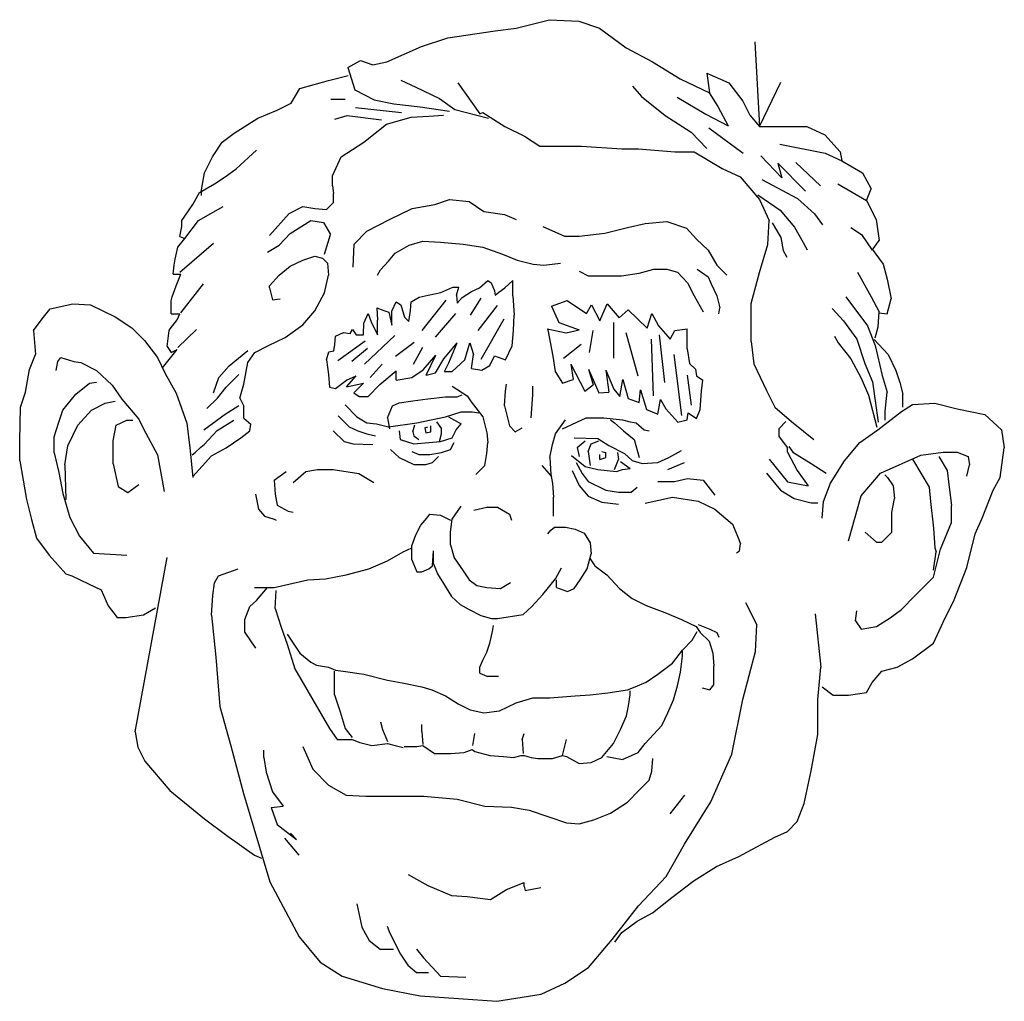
# Model space of a CAD drawing. Extents: x -1.34 to 1.21, y -0.84 to 1.7.
import ezdxf

# ---------------------------------------------------------------- set-up
doc = ezdxf.new("R2010")
doc.units = 0
doc.header["$MEASUREMENT"] = 0
doc.layers.add('DEFAULT', color=7, linetype='CONTINUOUS')

msp = doc.modelspace()

# ---------------------------------------------------------------- linework, layer by layer
at = {"layer": 'DEFAULT', "color": 1}
for p, q in [((-0.0537, 1.6829), (0.0327, 1.7048)), ((0.0327, 1.7048), (0.1084, 1.7011)), ((0.1084, 1.7011), (0.1625, 1.6829)), ((-0.2303, 1.6575), (-0.1078, 1.6757)), ((-0.1078, 1.6757), (-0.0537, 1.6829)), ((0.1625, 1.6829), (0.2309, 1.632)), ((-0.3888, 1.5957), (-0.2988, 1.6357)), ((-0.2988, 1.6357), (-0.2303, 1.6575)), ((0.5642, 1.6478), (0.5768, 1.4285)), ((0.2309, 1.632), (0.2994, 1.5957)), ((-0.4895, 1.5812), (-0.4572, 1.5993)), ((-0.4572, 1.5993), (-0.4249, 1.5884)), ((-0.4249, 1.5884), (-0.3888, 1.5957)), ((0.2994, 1.5957), (0.3714, 1.5521)), ((-0.5398, 1.5475), (-0.489, 1.5605)), ((-0.4895, 1.5812), (-0.4717, 1.523)), ((0.4399, 1.5666), (0.447, 1.5156)), ((0.4399, 1.5666), (0.4974, 1.5412)), ((-0.6137, 1.527), (-0.5398, 1.5475)), ((-0.3528, 1.5484), (-0.3132, 1.5302)), ((-0.2051, 1.5412), (-0.1474, 1.4613)), ((0.2477, 1.5327), (0.2711, 1.5058)), ((0.3714, 1.5521), (0.447, 1.5156)), ((0.4974, 1.5412), (0.5335, 1.4939)), ((0.5768, 1.4285), (0.6317, 1.5431)), ((-0.6367, 1.4884), (-0.6137, 1.527)), ((-0.4717, 1.523), (-0.4212, 1.4976)), ((-0.3132, 1.5302), (-0.2519, 1.5012)), ((0.2711, 1.5058), (0.3323, 1.4568)), ((0.4466, 1.5152), (0.4687, 1.4805)), ((-0.6724, 1.4705), (-0.6367, 1.4884)), ((-0.534, 1.4994), (-0.4965, 1.4994)), ((-0.4212, 1.4976), (-0.3707, 1.4867)), ((-0.3707, 1.4867), (-0.3024, 1.4793)), ((-0.3024, 1.4793), (-0.2266, 1.4684)), ((-0.2519, 1.5012), (-0.2122, 1.4722)), ((0.3636, 1.5042), (0.4373, 1.4601)), ((0.4687, 1.4805), (0.4953, 1.4299)), ((0.5335, 1.4939), (0.5515, 1.4575)), ((-0.7232, 1.4498), (-0.6724, 1.4705)), ((-0.5231, 1.4473), (-0.4917, 1.4568)), ((-0.4917, 1.4568), (-0.4024, 1.4458)), ((-0.4699, 1.4773), (-0.3507, 1.4647)), ((-0.3259, 1.4524), (-0.28, 1.4551)), ((-0.28, 1.4551), (-0.2418, 1.4576)), ((-0.2122, 1.4722), (-0.1258, 1.4503)), ((-0.1474, 1.4613), (-0.1403, 1.4648)), ((-0.1403, 1.4648), (-0.0827, 1.4285)), ((0.3323, 1.4568), (0.3997, 1.4141)), ((0.4373, 1.4601), (0.4953, 1.4299)), ((0.5515, 1.4575), (0.5768, 1.4285)), ((-0.7845, 1.4112), (-0.7232, 1.4498)), ((-0.4481, 1.3882), (-0.3896, 1.4344)), ((-0.3896, 1.4344), (-0.3259, 1.4524)), ((-0.0827, 1.4285), (-0.0322, 1.4031)), ((0.5768, 1.4285), (0.6559, 1.4285)), ((0.6559, 1.4285), (0.6992, 1.4285)), ((0.6992, 1.4285), (0.7461, 1.4067)), ((-0.8149, 1.3882), (-0.7845, 1.4112)), ((-0.0322, 1.4031), (0.0076, 1.3777)), ((0.3997, 1.4141), (0.4403, 1.3715)), ((0.445, 1.4251), (0.5343, 1.3589)), ((0.7461, 1.4067), (0.7858, 1.363)), ((-0.8404, 1.3497), (-0.8149, 1.3882)), ((-0.5068, 1.3497), (-0.4481, 1.3882)), ((0.0076, 1.3777), (0.1156, 1.3777)), ((0.1156, 1.3777), (0.2201, 1.3703)), ((0.6293, 1.3829), (0.7465, 1.3597)), ((-0.7794, 1.3188), (-0.7259, 1.3675)), ((0.2201, 1.3703), (0.2633, 1.3703)), ((0.2633, 1.3703), (0.357, 1.363)), ((0.357, 1.363), (0.4075, 1.363)), ((0.4075, 1.363), (0.4796, 1.3195)), ((0.5799, 1.3525), (0.6346, 1.2956)), ((0.7465, 1.3597), (0.7899, 1.3393)), ((0.7858, 1.363), (0.7899, 1.3393)), ((-0.8608, 1.3086), (-0.8404, 1.3497)), ((-0.5298, 1.3008), (-0.5068, 1.3497)), ((0.6237, 1.3336), (0.6346, 1.2956)), ((0.6237, 1.3336), (0.6956, 1.2607)), ((0.6706, 1.3352), (0.735, 1.275)), ((0.7899, 1.3393), (0.8433, 1.3084)), ((-0.8684, 1.2648), (-0.8608, 1.3086)), ((-0.8073, 1.2982), (-0.7794, 1.3188)), ((-0.5298, 1.2751), (-0.5298, 1.3008)), ((0.4796, 1.3195), (0.5263, 1.2977)), ((0.8433, 1.3084), (0.8662, 1.2672)), ((-0.8737, 1.2571), (-0.8354, 1.2803)), ((-0.8354, 1.2803), (-0.8073, 1.2982)), ((0.5263, 1.2977), (0.5768, 1.2394)), ((0.5829, 1.2909), (0.6753, 1.2418)), ((0.7798, 1.2802), (0.8537, 1.2364)), ((0.7798, 1.2802), (0.8537, 1.2364)), ((-0.8914, 1.2263), (-0.8737, 1.2571)), ((-0.8684, 1.2494), (-0.8684, 1.2648)), ((-0.5298, 1.2751), (-0.5272, 1.2545)), ((-0.5272, 1.2315), (-0.5272, 1.2545)), ((0.572, 1.2513), (0.6299, 1.2118)), ((0.8537, 1.2364), (0.8662, 1.2672)), ((-0.9194, 1.1852), (-0.8914, 1.2263)), ((-0.545, 1.2134), (-0.5272, 1.2315)), ((-0.3234, 1.2161), (-0.2646, 1.2264)), ((-0.2646, 1.2264), (-0.2265, 1.2393)), ((-0.2265, 1.2393), (-0.1757, 1.2341)), ((-0.1757, 1.2341), (-0.1374, 1.2085)), ((0.5768, 1.2394), (0.602, 1.1848)), ((0.6753, 1.2418), (0.7193, 1.2023)), ((0.8537, 1.2364), (0.8791, 1.1876)), ((-0.8762, 1.1852), (-0.8124, 1.221)), ((-0.6927, 1.1466), (-0.6418, 1.2031)), ((-0.6418, 1.2031), (-0.6061, 1.221)), ((-0.6061, 1.221), (-0.5755, 1.216)), ((-0.5755, 1.216), (-0.545, 1.2134)), ((-0.382, 1.1878), (-0.3234, 1.2161)), ((-0.1374, 1.2085), (-0.084, 1.2007)), ((-0.084, 1.2007), (-0.0534, 1.1878)), ((0.6299, 1.2118), (0.6676, 1.1676)), ((0.7193, 1.2023), (0.7396, 1.1738)), ((-0.9194, 1.1698), (-0.9194, 1.1852)), ((-0.9118, 1.1387), (-0.8762, 1.1852)), ((-0.6393, 1.1517), (-0.5858, 1.1852)), ((-0.5858, 1.1852), (-0.5526, 1.1799)), ((-0.5526, 1.1799), (-0.5348, 1.1492)), ((-0.4406, 1.157), (-0.382, 1.1878)), ((0.2346, 1.1673), (0.2804, 1.1775)), ((0.2804, 1.1775), (0.3363, 1.1827)), ((0.3363, 1.1827), (0.3875, 1.1648)), ((0.5984, 1.1231), (0.602, 1.1848)), ((0.6095, 1.1786), (0.6315, 1.1407)), ((0.8791, 1.1876), (0.8867, 1.1336)), ((-0.9245, 1.144), (-0.9194, 1.1698)), ((-0.6672, 1.1208), (-0.6393, 1.1517)), ((-0.55, 1.0978), (-0.5348, 1.1492)), ((-0.4736, 1.1237), (-0.4406, 1.157)), ((0.0155, 1.1699), (0.0715, 1.1441)), ((0.1097, 1.1441), (0.1761, 1.1518)), ((0.1761, 1.1518), (0.2346, 1.1673)), ((0.3875, 1.1648), (0.413, 1.1364)), ((0.6676, 1.1676), (0.6893, 1.128)), ((0.8128, 1.1671), (0.8408, 1.1491)), ((0.8408, 1.1491), (0.8687, 1.1079)), ((-0.9297, 1.1158), (-0.9118, 1.1387)), ((-0.9245, 1.144), (-0.9118, 1.1387)), ((-0.9245, 1.0515), (-0.8379, 1.1261)), ((-0.4761, 1.0646), (-0.4736, 1.1237)), ((-0.3309, 1.121), (-0.2953, 1.1314)), ((-0.2953, 1.1314), (-0.2495, 1.1287)), ((-0.2495, 1.1287), (-0.1908, 1.1237)), ((-0.1908, 1.1237), (-0.14, 1.1159)), ((0.0715, 1.1441), (0.1097, 1.1441)), ((0.413, 1.1364), (0.4435, 1.1082)), ((0.5768, 1.0504), (0.5984, 1.1231)), ((0.6315, 1.1407), (0.6377, 1.1075)), ((0.6893, 1.128), (0.7004, 1.109)), ((0.8687, 1.1079), (0.8867, 1.1336)), ((-0.9372, 1.085), (-0.9297, 1.1158)), ((-0.6978, 1.1029), (-0.6672, 1.1208)), ((-0.3844, 1.0799), (-0.3667, 1.1006)), ((-0.3667, 1.1006), (-0.3309, 1.121)), ((-0.14, 1.1159), (-0.0889, 1.098)), ((-0.0889, 1.098), (-0.0509, 1.0825)), ((0.4435, 1.1082), (0.4664, 1.0696)), ((0.6377, 1.1075), (0.6472, 1.0901)), ((0.8687, 1.1105), (0.8969, 1.0719)), ((-0.9398, 1.0694), (-0.9372, 1.085)), ((-0.6393, 1.0669), (-0.6061, 1.0824)), ((-0.6061, 1.0824), (-0.5755, 1.0927)), ((-0.5755, 1.0927), (-0.5552, 1.0875)), ((-0.5552, 1.0875), (-0.5425, 1.0746)), ((-0.5425, 1.0746), (-0.5398, 1.0438)), ((-0.4048, 1.0569), (-0.3844, 1.0799)), ((-0.0509, 1.0825), (-0.01, 1.0721)), ((-0.01, 1.0721), (0.018, 1.0696)), ((0.018, 1.0696), (0.0613, 1.0747)), ((0.8969, 1.0719), (0.907, 1.0334)), ((-0.9424, 1.0463), (-0.9398, 1.0694)), ((-0.9424, 1.0463), (-0.922, 1.0463)), ((-0.9271, 1.0335), (-0.922, 1.0463)), ((-0.6672, 1.0438), (-0.6393, 1.0669)), ((-0.4127, 1.0439), (-0.4048, 1.0569)), ((0.1097, 1.0542), (0.1326, 1.0414)), ((0.2193, 1.0414), (0.2651, 1.0491)), ((0.2651, 1.0491), (0.3033, 1.0594)), ((0.3033, 1.0594), (0.3363, 1.0594)), ((0.3363, 1.0594), (0.3645, 1.0516)), ((0.3645, 1.0516), (0.3899, 1.0235)), ((0.4155, 1.0594), (0.4435, 1.0388)), ((0.4664, 1.0696), (0.4919, 1.0439)), ((0.5551, 0.9704), (0.5768, 1.0504)), ((0.8307, 1.0514), (0.8662, 0.9871)), ((-0.9347, 1.0155), (-0.9271, 1.0335)), ((-0.922, 0.9461), (-0.8633, 1.0207)), ((-0.6927, 1.0155), (-0.6672, 1.0438)), ((-0.55, 0.9974), (-0.5398, 1.0438)), ((-0.1487, 1.0107), (-0.1267, 1.0296)), ((-0.1267, 1.0296), (-0.1188, 1.0235)), ((-0.1188, 1.0235), (-0.1095, 1.0028)), ((-0.0829, 1.0107), (-0.0624, 1.0296)), ((-0.0624, 1.0138), (-0.0624, 1.0296)), ((0.1326, 1.0414), (0.1811, 1.0414)), ((0.1811, 1.0414), (0.2193, 1.0414)), ((0.3899, 1.0235), (0.4077, 0.99)), ((0.4435, 1.0388), (0.4511, 1.0208)), ((0.4511, 1.0208), (0.4664, 0.99)), ((0.907, 1.0334), (0.9173, 0.9821)), ((-0.9451, 0.9872), (-0.9347, 1.0155)), ((-0.6927, 1.0104), (-0.6927, 1.0155)), ((-0.6927, 1.0104), (-0.685, 0.9796)), ((-0.5755, 0.9512), (-0.55, 0.9974)), ((-0.2818, 0.9918), (-0.2489, 0.9982)), ((-0.2489, 0.9982), (-0.2176, 1.0122)), ((-0.2176, 1.0122), (-0.2019, 1.0122)), ((-0.2082, 0.9918), (-0.2019, 1.0122)), ((-0.194, 0.9855), (-0.169, 1.0012)), ((-0.169, 1.0012), (-0.1487, 1.0107)), ((-0.1095, 1.0028), (-0.108, 0.9918)), ((-0.108, 0.9918), (-0.0985, 0.9996)), ((-0.0985, 0.9996), (-0.0829, 1.0107)), ((-0.0624, 0.9901), (-0.0624, 1.0138)), ((-1.2609, 0.9563), (-1.2022, 0.9692)), ((-1.2022, 0.9692), (-1.1563, 0.9667)), ((-0.9475, 0.977), (-0.9451, 0.9872)), ((-0.9475, 0.9563), (-0.9475, 0.977)), ((-0.685, 0.9796), (-0.6647, 0.9821)), ((-0.3758, 0.9506), (-0.3648, 0.9743)), ((-0.3648, 0.9743), (-0.3523, 0.9665)), ((-0.3272, 0.9522), (-0.3256, 0.9743)), ((-0.3256, 0.9743), (-0.3053, 0.9869)), ((-0.3053, 0.9869), (-0.2818, 0.9918)), ((-0.2975, 0.9), (-0.2348, 0.979)), ((-0.2082, 0.9918), (-0.2067, 0.9712)), ((-0.2067, 0.9712), (-0.194, 0.9855)), ((-0.1722, 0.9396), (-0.144, 0.9839)), ((-0.0624, 0.9901), (-0.0593, 0.9396)), ((0.0378, 0.9632), (0.0784, 0.9775)), ((0.0784, 0.9775), (0.1287, 0.9444)), ((0.1631, 0.9253), (0.1819, 0.9696)), ((0.1819, 0.9696), (0.2134, 0.9333)), ((0.4077, 0.99), (0.4306, 0.9489)), ((0.4664, 0.99), (0.4741, 0.9591)), ((0.5551, 0.8722), (0.5551, 0.9704)), ((0.8002, 0.9871), (0.8562, 0.9125)), ((0.8662, 0.9871), (0.8867, 0.9486)), ((0.907, 0.9435), (0.9173, 0.9821)), ((-1.2812, 0.9306), (-1.2609, 0.9563)), ((-1.1563, 0.9667), (-1.0928, 0.9359)), ((-0.9475, 0.9436), (-0.9475, 0.9563)), ((-0.6061, 0.9151), (-0.5755, 0.9512)), ((-0.4479, 0.9191), (-0.437, 0.9444)), ((-0.437, 0.9444), (-0.429, 0.9223)), ((-0.415, 0.9586), (-0.3962, 0.9522)), ((-0.415, 0.9586), (-0.4133, 0.9269)), ((-0.3962, 0.9522), (-0.3836, 0.9476)), ((-0.3836, 0.9476), (-0.3758, 0.9143)), ((-0.3758, 0.9269), (-0.3758, 0.9506)), ((-0.3523, 0.9665), (-0.3428, 0.9349)), ((-0.3319, 0.9238), (-0.3272, 0.9522)), ((-0.2629, 0.8828), (-0.2097, 0.9444)), ((-0.1518, 0.9), (-0.1017, 0.9649)), ((0.0378, 0.9632), (0.0566, 0.9206)), ((0.1287, 0.9444), (0.1412, 0.9665)), ((0.1412, 0.9665), (0.1631, 0.9253)), ((0.2134, 0.9333), (0.2367, 0.9537)), ((0.2367, 0.9537), (0.2853, 0.9064)), ((0.2853, 0.9064), (0.2977, 0.9444)), ((0.2977, 0.9444), (0.3151, 0.9126)), ((0.4715, 0.9437), (0.4741, 0.9591)), ((0.7646, 0.957), (0.7944, 0.9253)), ((0.8841, 0.9099), (0.8867, 0.9486)), ((0.8867, 0.9459), (0.907, 0.9435)), ((-1.304, 0.8999), (-1.2812, 0.9306)), ((-1.0928, 0.9359), (-1.0493, 0.9075)), ((-0.95, 0.905), (-0.9322, 0.9281)), ((-0.9475, 0.9436), (-0.9245, 0.9436)), ((-0.9322, 0.9281), (-0.9245, 0.9436)), ((-0.4494, 0.8906), (-0.4479, 0.9191)), ((-0.429, 0.9223), (-0.4133, 0.889)), ((-0.4133, 0.889), (-0.4133, 0.9269)), ((-0.3758, 0.9143), (-0.3758, 0.9269)), ((-0.3428, 0.9349), (-0.3319, 0.9238)), ((-0.144, 0.8258), (-0.0845, 0.9302)), ((-0.0609, 0.9), (-0.0593, 0.9396)), ((0.0566, 0.9206), (0.1099, 0.9016)), ((0.1992, 0.829), (0.1992, 0.9206)), ((0.7944, 0.9253), (0.8288, 0.8779)), ((-1.304, 0.8999), (-1.299, 0.8381)), ((-1.0493, 0.9075), (-1.0162, 0.874)), ((-0.9551, 0.8793), (-0.9525, 0.8999)), ((-0.9525, 0.8999), (-0.95, 0.905)), ((-0.9297, 0.8562), (-0.8813, 0.9025)), ((-0.652, 0.8818), (-0.6061, 0.9151)), ((-0.5214, 0.8857), (-0.5011, 0.8953)), ((-0.5011, 0.8953), (-0.4839, 0.8921)), ((-0.4839, 0.8921), (-0.4776, 0.9032)), ((-0.4776, 0.9032), (-0.4682, 0.889)), ((-0.0642, 0.8604), (-0.0609, 0.9)), ((0.0269, 0.9049), (0.0754, 0.8938)), ((0.0285, 0.9016), (0.0409, 0.8337)), ((0.0754, 0.8938), (0.1099, 0.9016)), ((0.1365, 0.8432), (0.1458, 0.9)), ((0.2305, 0.8953), (0.2618, 0.7831)), ((0.3151, 0.9126), (0.3448, 0.8779)), ((0.3448, 0.8779), (0.3574, 0.9)), ((0.3574, 0.9), (0.3888, 0.9049)), ((0.3888, 0.8526), (0.3888, 0.9049)), ((0.8562, 0.9125), (0.8766, 0.8612)), ((0.8766, 0.8817), (0.8841, 0.9099)), ((-1.0162, 0.874), (-0.9831, 0.8304)), ((-0.9576, 0.8588), (-0.9551, 0.8793)), ((-0.6952, 0.8613), (-0.652, 0.8818)), ((-0.5231, 0.8637), (-0.5214, 0.8857)), ((-0.5153, 0.8226), (-0.4447, 0.8732)), ((-0.4682, 0.889), (-0.4494, 0.889)), ((-0.4494, 0.889), (-0.4494, 0.8906)), ((-0.4463, 0.8131), (-0.368, 0.8873)), ((-0.3665, 0.8337), (-0.3177, 0.87)), ((-0.2411, 0.8273), (-0.2067, 0.8685)), ((-0.2285, 0.8163), (-0.2067, 0.8685)), ((-0.1864, 0.8241), (-0.1736, 0.8685)), ((-0.1736, 0.8685), (-0.1644, 0.8384)), ((0.2962, 0.8779), (0.301, 0.731)), ((0.3165, 0.889), (0.3307, 0.7657)), ((0.5551, 0.8722), (0.5623, 0.8141)), ((0.7708, 0.8857), (0.7803, 0.8685)), ((0.7803, 0.8685), (0.8131, 0.8273)), ((0.8288, 0.8779), (0.8493, 0.8147)), ((0.874, 0.8766), (0.9097, 0.838)), ((-0.9697, 0.8032), (-0.9322, 0.851)), ((-0.9576, 0.8588), (-0.9475, 0.8433)), ((-0.9475, 0.8433), (-0.9322, 0.851)), ((-0.797, 0.8086), (-0.7486, 0.8482)), ((-0.7488, 0.8177), (-0.731, 0.8433)), ((-0.731, 0.8433), (-0.6952, 0.8613)), ((-0.545, 0.8241), (-0.5387, 0.8447)), ((-0.5387, 0.8447), (-0.5262, 0.8479)), ((-0.5262, 0.8479), (-0.5231, 0.8637)), ((-0.4792, 0.8212), (-0.4384, 0.8543)), ((-0.3195, 0.8131), (-0.2958, 0.8575)), ((-0.0813, 0.8241), (-0.0642, 0.8604)), ((0.069, 0.829), (0.1146, 0.8653)), ((0.3888, 0.8526), (0.395, 0.8147)), ((0.8766, 0.8612), (0.8943, 0.7841)), ((-1.3143, 0.7995), (-1.299, 0.8381)), ((-1.2455, 0.7971), (-1.2405, 0.8202)), ((-1.2405, 0.8202), (-1.2328, 0.8304)), ((-1.2328, 0.8304), (-1.1996, 0.8202)), ((-1.1996, 0.8202), (-1.1817, 0.8177)), ((-1.1817, 0.8177), (-1.1411, 0.7971)), ((-0.9831, 0.8304), (-0.9628, 0.7893)), ((-0.7589, 0.7611), (-0.7488, 0.8177)), ((-0.545, 0.8241), (-0.5401, 0.7862)), ((-0.2944, 0.7988), (-0.2614, 0.8368)), ((-0.2866, 0.7847), (-0.2614, 0.8368)), ((-0.2629, 0.791), (-0.2411, 0.8273)), ((-0.2396, 0.7941), (-0.2285, 0.8163)), ((-0.2192, 0.7941), (-0.1864, 0.8241)), ((-0.169, 0.802), (-0.1644, 0.8384)), ((-0.122, 0.8098), (-0.1095, 0.8351)), ((-0.1095, 0.8351), (-0.0813, 0.8241)), ((0.0409, 0.8337), (0.0472, 0.7941)), ((0.3543, 0.8384), (0.3746, 0.6804)), ((0.8131, 0.8273), (0.8397, 0.7767)), ((0.9097, 0.838), (0.93, 0.7969)), ((-1.3244, 0.7404), (-1.3143, 0.7995)), ((-1.1411, 0.7971), (-1.1003, 0.7585)), ((-0.8239, 0.7788), (-0.797, 0.8086)), ((-0.4321, 0.7784), (-0.4009, 0.8131)), ((-0.407, 0.7609), (-0.3648, 0.7959)), ((-0.3648, 0.772), (-0.3648, 0.7959)), ((-0.3241, 0.7784), (-0.2944, 0.7988)), ((-0.2866, 0.7847), (-0.2629, 0.791)), ((-0.2396, 0.7941), (-0.2192, 0.7941)), ((-0.169, 0.802), (-0.1424, 0.7973)), ((-0.1424, 0.7973), (-0.122, 0.8098)), ((0.0472, 0.7941), (0.066, 0.7642)), ((0.088, 0.8131), (0.0941, 0.7735)), ((0.088, 0.8131), (0.124, 0.7436)), ((0.1334, 0.8005), (0.1458, 0.7594)), ((0.1334, 0.8005), (0.16, 0.7389)), ((0.1788, 0.7973), (0.1866, 0.7404)), ((0.1788, 0.7973), (0.1992, 0.7484)), ((0.395, 0.8147), (0.4106, 0.8005)), ((0.4106, 0.8005), (0.4137, 0.7831)), ((0.5623, 0.8141), (0.5947, 0.7452)), ((0.8493, 0.8147), (0.8696, 0.7673)), ((0.93, 0.7969), (0.9401, 0.766)), ((-1.1588, 0.7635), (-1.1411, 0.7661)), ((-0.9628, 0.7893), (-0.9347, 0.7379)), ((-0.8378, 0.7392), (-0.8239, 0.7788)), ((-0.8049, 0.7535), (-0.7721, 0.7866)), ((-0.5401, 0.7862), (-0.5372, 0.7532)), ((-0.5214, 0.7499), (-0.4932, 0.772)), ((-0.4932, 0.772), (-0.4682, 0.7831)), ((-0.4932, 0.7547), (-0.4682, 0.7831)), ((-0.3648, 0.772), (-0.3241, 0.7784)), ((0.066, 0.7642), (0.0941, 0.7735)), ((0.2148, 0.7294), (0.2226, 0.7735)), ((0.2226, 0.7735), (0.2367, 0.7246)), ((0.3888, 0.7847), (0.3997, 0.7073)), ((0.4137, 0.7831), (0.4294, 0.772)), ((0.4263, 0.7436), (0.4294, 0.772)), ((0.8397, 0.7767), (0.8586, 0.7326)), ((0.8696, 0.7673), (0.8759, 0.7183)), ((0.8943, 0.7841), (0.907, 0.7403)), ((0.9401, 0.766), (0.9479, 0.7353)), ((-1.3372, 0.7019), (-1.3244, 0.7404)), ((-1.1945, 0.7354), (-1.1588, 0.7635)), ((-1.1003, 0.7585), (-1.0749, 0.7225)), ((-0.8269, 0.7249), (-0.8049, 0.7535)), ((-0.7691, 0.7249), (-0.7589, 0.7611)), ((-0.5372, 0.7532), (-0.5214, 0.7499)), ((-0.4932, 0.7547), (-0.4494, 0.7642)), ((-0.4745, 0.7389), (-0.4494, 0.7642)), ((-0.437, 0.7294), (-0.407, 0.7609)), ((-0.2191, 0.7564), (-0.1808, 0.7308)), ((-0.0841, 0.705), (-0.0814, 0.7436)), ((-0.0814, 0.7436), (-0.0789, 0.7617)), ((-0.0102, 0.7333), (-0.0102, 0.7564)), ((0.124, 0.7436), (0.1458, 0.7594)), ((0.16, 0.7389), (0.1866, 0.7404)), ((0.1992, 0.7484), (0.2148, 0.7294)), ((0.265, 0.7136), (0.268, 0.7467)), ((0.268, 0.7467), (0.2838, 0.6961)), ((0.4231, 0.6961), (0.4263, 0.7436)), ((0.5947, 0.7452), (0.6164, 0.7015)), ((0.902, 0.6915), (0.907, 0.7403)), ((-1.2276, 0.6942), (-1.1945, 0.7354)), ((-1.1182, 0.7123), (-1.0928, 0.7173)), ((-1.0749, 0.7225), (-1.0315, 0.6711)), ((-0.9347, 0.7379), (-0.9067, 0.6608)), ((-0.8551, 0.6981), (-0.8269, 0.7249)), ((-0.7691, 0.7249), (-0.7589, 0.7045)), ((-0.4745, 0.7389), (-0.4603, 0.7294)), ((-0.4603, 0.7294), (-0.437, 0.7294)), ((-0.3564, 0.7127), (-0.321, 0.7179)), ((-0.321, 0.7179), (-0.2826, 0.7231)), ((-0.2826, 0.7231), (-0.237, 0.7282)), ((-0.237, 0.7282), (-0.2063, 0.7282)), ((-0.2063, 0.7282), (-0.1936, 0.7333)), ((-0.1808, 0.7308), (-0.1707, 0.7152)), ((-0.1707, 0.7152), (-0.1402, 0.6767)), ((-0.0152, 0.6741), (-0.0102, 0.7333)), ((0.2367, 0.7246), (0.265, 0.7136)), ((0.3135, 0.6835), (0.3198, 0.7214)), ((0.3198, 0.7214), (0.3338, 0.6978)), ((0.8586, 0.7326), (0.8805, 0.6503)), ((0.8759, 0.7183), (0.8837, 0.663)), ((0.9479, 0.7122), (0.9479, 0.7353)), ((-1.3397, 0.6145), (-1.3372, 0.7019)), ((-1.238, 0.6633), (-1.2276, 0.6942)), ((-1.1895, 0.6556), (-1.1537, 0.6942)), ((-1.1537, 0.6942), (-1.1182, 0.7123)), ((-0.8098, 0.6822), (-0.7721, 0.7061)), ((-0.7589, 0.6737), (-0.7589, 0.7045)), ((-0.4967, 0.7075), (-0.4661, 0.6767)), ((-0.3871, 0.6741), (-0.3744, 0.705)), ((-0.3744, 0.705), (-0.3564, 0.7127)), ((-0.237, 0.6767), (-0.1962, 0.6896)), ((-0.1962, 0.6896), (-0.1681, 0.6896)), ((-0.1681, 0.6896), (-0.1502, 0.6871)), ((-0.0841, 0.705), (-0.0789, 0.6846)), ((0.2838, 0.6961), (0.3135, 0.6835)), ((0.3338, 0.6978), (0.3652, 0.663)), ((0.4137, 0.6725), (0.4231, 0.6961)), ((0.6164, 0.7015), (0.6595, 0.6651)), ((0.8829, 0.6433), (0.9442, 0.6906)), ((0.902, 0.6685), (0.902, 0.6915)), ((0.9442, 0.6906), (0.9731, 0.7088)), ((0.9479, 0.7018), (0.9479, 0.7122)), ((0.9731, 0.7088), (1.0307, 0.7124)), ((1.0307, 0.7124), (1.0883, 0.6979)), ((1.0883, 0.6979), (1.1602, 0.6832)), ((-1.2505, 0.6247), (-1.238, 0.6633)), ((-1.0901, 0.6556), (-1.0622, 0.6685)), ((-1.0622, 0.6685), (-1.0468, 0.6685)), ((-1.0315, 0.6711), (-1.0189, 0.6455)), ((-0.8364, 0.6618), (-0.8098, 0.6822)), ((-0.8285, 0.6413), (-0.7846, 0.6682)), ((-0.7589, 0.6737), (-0.741, 0.6582)), ((-0.5145, 0.6794), (-0.4866, 0.6511)), ((-0.4661, 0.6767), (-0.4407, 0.6615)), ((-0.3871, 0.6741), (-0.3822, 0.6459)), ((-0.3108, 0.6615), (-0.237, 0.6767)), ((-0.2598, 0.664), (-0.247, 0.6459)), ((-0.2293, 0.6767), (-0.1962, 0.6588)), ((-0.1402, 0.6767), (-0.1298, 0.6356)), ((-0.0789, 0.6846), (-0.0713, 0.6536)), ((0.0611, 0.6511), (0.0739, 0.669)), ((0.0663, 0.6459), (0.1275, 0.6741)), ((0.1275, 0.6741), (0.1733, 0.6741)), ((0.1733, 0.6741), (0.2217, 0.669)), ((0.191, 0.669), (0.2014, 0.6615)), ((0.2217, 0.669), (0.242, 0.664)), ((0.242, 0.664), (0.2574, 0.6615)), ((0.3652, 0.663), (0.3888, 0.6694)), ((0.3888, 0.6694), (0.3918, 0.6868)), ((0.3918, 0.6868), (0.4137, 0.6725)), ((0.6273, 0.6469), (0.6452, 0.6651)), ((0.6595, 0.6651), (0.7172, 0.6179)), ((1.1602, 0.6832), (1.2036, 0.6433)), ((-1.2149, 0.6016), (-1.1895, 0.6556)), ((-1.0977, 0.6145), (-1.0901, 0.6556)), ((-1.0189, 0.6455), (-0.9831, 0.5785)), ((-0.9067, 0.6608), (-0.8991, 0.5966)), ((-0.863, 0.6429), (-0.8364, 0.6618)), ((-0.8615, 0.6049), (-0.8285, 0.6413)), ((-0.7666, 0.6222), (-0.7436, 0.6402)), ((-0.7436, 0.6402), (-0.741, 0.6582)), ((-0.5274, 0.6408), (-0.4992, 0.6125)), ((-0.4866, 0.6511), (-0.4636, 0.6408)), ((-0.4636, 0.6408), (-0.4407, 0.633)), ((-0.4407, 0.6615), (-0.4153, 0.6588)), ((-0.4153, 0.6588), (-0.3847, 0.6511)), ((-0.3847, 0.6511), (-0.3108, 0.6615)), ((-0.3564, 0.6408), (-0.354, 0.6177)), ((-0.321, 0.6382), (-0.3159, 0.6562)), ((-0.321, 0.6382), (-0.3184, 0.628)), ((-0.2904, 0.6485), (-0.2826, 0.6511)), ((-0.2904, 0.6485), (-0.2879, 0.6356)), ((-0.2879, 0.6356), (-0.275, 0.6382)), ((-0.275, 0.6382), (-0.275, 0.6536)), ((-0.247, 0.633), (-0.247, 0.6459)), ((-0.2191, 0.6228), (-0.2087, 0.6434)), ((-0.2087, 0.6434), (-0.1962, 0.6588)), ((-0.0713, 0.6536), (-0.056, 0.6382)), ((-0.056, 0.6382), (-0.0381, 0.6485)), ((0.0485, 0.633), (0.0611, 0.6511)), ((0.2014, 0.6615), (0.2243, 0.6408)), ((0.2243, 0.6408), (0.2523, 0.6177)), ((0.2574, 0.6615), (0.2777, 0.6434)), ((0.2777, 0.6434), (0.2905, 0.6408)), ((0.6273, 0.625), (0.6273, 0.6469)), ((0.8361, 0.6105), (0.8829, 0.6433)), ((1.2036, 0.6433), (1.2107, 0.5961)), ((-1.3397, 0.5632), (-1.3397, 0.6145)), ((-1.2505, 0.5836), (-1.2505, 0.6247)), ((-1.0977, 0.5554), (-1.0977, 0.6145)), ((-0.8048, 0.5966), (-0.7666, 0.6222)), ((-0.4992, 0.6125), (-0.4762, 0.6073)), ((-0.4407, 0.633), (-0.4177, 0.628)), ((-0.354, 0.6177), (-0.3184, 0.6073)), ((-0.3184, 0.628), (-0.3056, 0.6177)), ((-0.2801, 0.61), (-0.2496, 0.6125)), ((-0.2522, 0.6125), (-0.247, 0.633)), ((-0.2496, 0.6125), (-0.2191, 0.6228)), ((-0.1298, 0.6356), (-0.1273, 0.61)), ((0.0408, 0.6048), (0.0485, 0.633)), ((0.0968, 0.6228), (0.158, 0.6203)), ((0.1046, 0.5971), (0.1249, 0.615)), ((0.1402, 0.6073), (0.1606, 0.615)), ((0.158, 0.6203), (0.186, 0.6023)), ((0.2523, 0.6177), (0.265, 0.5714)), ((0.6273, 0.625), (0.6489, 0.5961)), ((-1.2226, 0.5528), (-1.2149, 0.6016)), ((-0.8991, 0.5966), (-0.8914, 0.5193)), ((-0.8849, 0.5843), (-0.8708, 0.5985)), ((-0.8708, 0.5985), (-0.8615, 0.6049)), ((-0.843, 0.5759), (-0.8048, 0.5966)), ((-0.4762, 0.6073), (-0.4253, 0.6048)), ((-0.3795, 0.5918), (-0.3564, 0.5714)), ((-0.3236, 0.5869), (-0.3056, 0.5792)), ((-0.3184, 0.6073), (-0.2801, 0.61)), ((-0.247, 0.5842), (-0.2241, 0.5918)), ((-0.2241, 0.5918), (-0.214, 0.61)), ((-0.1298, 0.5817), (-0.1273, 0.61)), ((0.0332, 0.5714), (0.0408, 0.6048)), ((0.1046, 0.5971), (0.1096, 0.5739)), ((0.1325, 0.5869), (0.1402, 0.6073)), ((0.1325, 0.5869), (0.1377, 0.5508)), ((0.1682, 0.5869), (0.1785, 0.5842)), ((0.186, 0.6023), (0.2268, 0.5817)), ((0.3415, 0.5714), (0.3745, 0.5894)), ((0.6489, 0.5851), (0.6489, 0.5961)), ((0.6525, 0.5996), (0.6632, 0.5851)), ((0.7966, 0.5633), (0.8361, 0.6105)), ((1.2, 0.5197), (1.2107, 0.5961)), ((-1.3397, 0.5632), (-1.3219, 0.463)), ((-1.2505, 0.5836), (-1.238, 0.5323)), ((-0.9831, 0.5785), (-0.9654, 0.4835)), ((-0.8926, 0.5781), (-0.8849, 0.5843)), ((-0.8914, 0.5221), (-0.843, 0.5759)), ((-0.3564, 0.5714), (-0.3184, 0.5535)), ((-0.3056, 0.5792), (-0.2776, 0.5792)), ((-0.2776, 0.5792), (-0.247, 0.5842)), ((-0.27, 0.5585), (-0.2547, 0.5739)), ((-0.1349, 0.5508), (-0.1298, 0.5817)), ((0.0332, 0.5714), (0.0357, 0.5277)), ((0.0893, 0.5765), (0.1249, 0.5483)), ((0.1631, 0.5662), (0.1631, 0.5792)), ((0.1631, 0.5662), (0.1785, 0.5714)), ((0.1785, 0.5714), (0.1785, 0.5842)), ((0.2014, 0.5406), (0.2115, 0.5662)), ((0.2089, 0.5842), (0.2115, 0.5662)), ((0.2166, 0.5611), (0.242, 0.5431)), ((0.2268, 0.5817), (0.2471, 0.5637)), ((0.2471, 0.5637), (0.2727, 0.556)), ((0.3134, 0.5585), (0.3415, 0.5714)), ((0.602, 0.567), (0.6489, 0.5088)), ((0.6489, 0.5851), (0.6739, 0.5379)), ((0.6632, 0.5851), (0.71, 0.556)), ((0.7605, 0.5051), (0.7966, 0.5633)), ((0.8901, 0.5306), (0.9946, 0.5779)), ((0.9731, 0.567), (1.0163, 0.4943)), ((0.9946, 0.5779), (1.0522, 0.5851)), ((1.0414, 0.5742), (1.0631, 0.5379)), ((1.0522, 0.5851), (1.0883, 0.5851)), ((1.0883, 0.5851), (1.1172, 0.5742)), ((1.1172, 0.5742), (1.1209, 0.5524)), ((-1.2226, 0.5528), (-1.2201, 0.463)), ((-1.0977, 0.5554), (-1.085, 0.4963)), ((-0.5986, 0.5354), (-0.568, 0.5406)), ((-0.568, 0.5406), (-0.5274, 0.5406)), ((-0.5274, 0.5406), (-0.4611, 0.5302)), ((-0.3184, 0.5535), (-0.2879, 0.5535)), ((-0.2879, 0.5535), (-0.27, 0.5585)), ((-0.1579, 0.5277), (-0.1349, 0.5508)), ((0.0128, 0.5508), (0.0382, 0.5225)), ((0.0917, 0.538), (0.1096, 0.4994)), ((0.102, 0.5585), (0.1172, 0.5302)), ((0.1249, 0.5483), (0.158, 0.5406)), ((0.158, 0.5406), (0.2064, 0.5354)), ((0.2064, 0.5354), (0.2217, 0.5406)), ((0.2217, 0.5406), (0.242, 0.5431)), ((0.2727, 0.556), (0.3134, 0.5585)), ((0.3388, 0.5406), (0.3822, 0.5585)), ((0.6739, 0.5379), (0.7029, 0.498)), ((0.71, 0.556), (0.7497, 0.5306)), ((1.0631, 0.5379), (1.0667, 0.5016)), ((1.1136, 0.5234), (1.1209, 0.5524)), ((-1.238, 0.5323), (-1.2276, 0.4782)), ((-0.6802, 0.5124), (-0.6496, 0.5354)), ((-0.6802, 0.5124), (-0.6776, 0.4763)), ((-0.6317, 0.5071), (-0.5986, 0.5354)), ((-0.4611, 0.5302), (-0.4228, 0.5071)), ((0.0357, 0.5277), (0.0408, 0.5046)), ((0.1172, 0.5302), (0.1325, 0.5097)), ((0.3566, 0.5097), (0.3897, 0.5174)), ((0.3897, 0.5174), (0.4305, 0.5124)), ((0.4305, 0.5124), (0.4611, 0.4738)), ((0.5947, 0.5306), (0.6308, 0.4871)), ((0.8397, 0.4725), (0.8901, 0.5306)), ((0.901, 0.527), (0.9082, 0.5197)), ((0.9082, 0.5197), (0.9226, 0.498)), ((1.182, 0.4871), (1.2, 0.5197)), ((-1.085, 0.4963), (-1.0596, 0.4809)), ((-1.0596, 0.4809), (-1.0315, 0.5013)), ((0.0408, 0.5046), (0.0433, 0.4685)), ((0.1096, 0.4994), (0.1325, 0.4713)), ((0.1325, 0.5097), (0.1785, 0.4866)), ((0.1785, 0.4866), (0.2115, 0.4814)), ((0.2445, 0.4814), (0.2599, 0.4944)), ((0.3134, 0.5097), (0.3566, 0.5097)), ((0.6308, 0.4871), (0.6667, 0.4652)), ((0.6489, 0.5088), (0.7029, 0.498)), ((0.7425, 0.458), (0.7605, 0.5051)), ((0.9226, 0.498), (0.9262, 0.4652)), ((1.0163, 0.4943), (1.0199, 0.458)), ((1.0667, 0.5016), (1.0739, 0.4471)), ((1.1531, 0.4142), (1.182, 0.4871)), ((-1.3219, 0.463), (-1.3092, 0.4114)), ((-1.2276, 0.4782), (-1.2099, 0.4166)), ((-0.7286, 0.4763), (-0.7208, 0.4378)), ((-0.6776, 0.4763), (-0.6726, 0.4479)), ((0.0433, 0.4197), (0.0433, 0.4685)), ((0.1325, 0.4713), (0.1682, 0.4558)), ((0.2115, 0.4814), (0.2445, 0.4814)), ((0.2802, 0.4532), (0.3516, 0.4685)), ((0.3516, 0.4685), (0.4179, 0.4583)), ((0.6667, 0.4652), (0.71, 0.4543)), ((0.8074, 0.356), (0.8397, 0.4725)), ((0.919, 0.4288), (0.9262, 0.4652)), ((-0.7208, 0.4378), (-0.7056, 0.4197)), ((-0.6726, 0.4479), (-0.6444, 0.4326)), ((-0.2191, 0.4121), (-0.1962, 0.4454)), ((-0.163, 0.4352), (-0.1298, 0.4428)), ((-0.1298, 0.4428), (-0.1019, 0.4428)), ((-0.1019, 0.4428), (-0.0713, 0.4248)), ((0.1682, 0.4558), (0.2115, 0.4505)), ((0.4179, 0.4583), (0.4611, 0.4378)), ((0.4611, 0.4378), (0.507, 0.3992)), ((0.71, 0.4543), (0.7279, 0.4543)), ((0.7389, 0.4142), (0.7425, 0.458)), ((1.0199, 0.458), (1.027, 0.3888)), ((1.0739, 0.4033), (1.0739, 0.4471)), ((-1.3092, 0.4114), (-1.2965, 0.3626)), ((-1.2099, 0.4166), (-1.1844, 0.3677)), ((-0.7056, 0.4197), (-0.6802, 0.4121)), ((-0.6802, 0.4121), (-0.6751, 0.4093)), ((-0.6444, 0.4326), (-0.6317, 0.43)), ((-0.3005, 0.3967), (-0.2854, 0.4146)), ((-0.2854, 0.4146), (-0.2776, 0.4248)), ((-0.2776, 0.4248), (-0.2496, 0.4223)), ((-0.2496, 0.4223), (-0.2241, 0.4093)), ((-0.2241, 0.3785), (-0.2191, 0.4121)), ((-0.0713, 0.4248), (-0.0662, 0.4093)), ((0.919, 0.3779), (0.919, 0.4288)), ((1.1351, 0.3742), (1.1531, 0.4142)), ((-0.3133, 0.3709), (-0.3005, 0.3967)), ((0.0282, 0.3735), (0.0357, 0.3837)), ((0.0357, 0.3837), (0.0459, 0.3915)), ((0.0459, 0.3915), (0.0739, 0.3915)), ((0.0739, 0.3915), (0.0993, 0.3862)), ((0.0993, 0.3862), (0.1223, 0.376)), ((0.507, 0.3992), (0.5197, 0.3682)), ((1.027, 0.3888), (1.0307, 0.3379)), ((1.0451, 0.3343), (1.0739, 0.4033)), ((-1.2965, 0.3626), (-1.2634, 0.3189)), ((-1.1844, 0.3677), (-1.1488, 0.3241)), ((-0.3236, 0.3426), (-0.3133, 0.3709)), ((-0.2241, 0.3451), (-0.2241, 0.3785)), ((0.1223, 0.376), (0.1377, 0.3504)), ((0.5197, 0.3682), (0.5274, 0.3477)), ((0.8506, 0.3779), (0.8793, 0.3523)), ((0.8938, 0.3523), (0.919, 0.3779)), ((1.1136, 0.287), (1.1351, 0.3742)), ((-0.3464, 0.327), (-0.3236, 0.3375)), ((-0.3236, 0.3066), (-0.3236, 0.3426)), ((-0.2241, 0.3451), (-0.214, 0.3118)), ((0.1377, 0.3504), (0.1402, 0.3221)), ((0.5249, 0.3298), (0.5274, 0.3477)), ((0.8793, 0.3523), (0.8938, 0.3523)), ((1.027, 0.2615), (1.0451, 0.3343)), ((1.0307, 0.3379), (1.0343, 0.3269)), ((-1.2634, 0.3189), (-1.2201, 0.2701)), ((-1.1488, 0.3241), (-1.0622, 0.3189)), ((-1.0409, -0.1383), (-0.9579, 0.3124)), ((-0.3871, 0.3039), (-0.3464, 0.327)), ((-0.3236, 0.3066), (-0.3108, 0.2758)), ((-0.27, 0.2912), (-0.2676, 0.3298)), ((-0.2676, 0.2964), (-0.2676, 0.3298)), ((-0.214, 0.3118), (-0.191, 0.2783)), ((0.13, 0.2835), (0.1402, 0.3221)), ((0.1377, 0.3092), (0.1503, 0.2912)), ((0.5172, 0.3246), (0.5249, 0.3298)), ((1.027, 0.2797), (1.0343, 0.3269)), ((-0.8246, 0.2652), (-0.7742, 0.2834)), ((-0.4942, 0.2681), (-0.4356, 0.2835)), ((-0.4356, 0.2835), (-0.3871, 0.3039)), ((-0.2979, 0.2758), (-0.2801, 0.2835)), ((-0.2801, 0.2835), (-0.27, 0.2912)), ((-0.2676, 0.2964), (-0.2572, 0.2706)), ((0.0485, 0.2577), (0.0637, 0.286)), ((0.1122, 0.2552), (0.13, 0.2835)), ((0.1503, 0.2912), (0.1809, 0.2681)), ((1.0812, 0.2033), (1.1136, 0.287)), ((-1.2201, 0.2701), (-1.2048, 0.265)), ((-1.2048, 0.265), (-1.1614, 0.2443)), ((-0.8354, 0.247), (-0.8246, 0.2652)), ((-0.6802, 0.2346), (-0.5934, 0.2552)), ((-0.5934, 0.2552), (-0.5476, 0.2577)), ((-0.5476, 0.2577), (-0.4942, 0.2681)), ((-0.3108, 0.2758), (-0.2979, 0.2758)), ((-0.2572, 0.2706), (-0.2419, 0.2449)), ((-0.191, 0.2783), (-0.1758, 0.2552)), ((-0.1758, 0.2552), (-0.1553, 0.2398)), ((0.0154, 0.2166), (0.0485, 0.2577)), ((0.0511, 0.2346), (0.0511, 0.2552)), ((0.0968, 0.2321), (0.1122, 0.2552)), ((0.1809, 0.2681), (0.214, 0.2321)), ((0.9802, 0.2143), (1.027, 0.2615)), ((-1.1614, 0.2443), (-1.1283, 0.2289)), ((-0.8391, 0.2143), (-0.8354, 0.247)), ((-0.7311, 0.2346), (-0.6802, 0.2346)), ((-0.726, 0.2012), (-0.698, 0.2346)), ((-0.2419, 0.2449), (-0.2216, 0.2115)), ((-0.1553, 0.2398), (-0.1298, 0.2346)), ((-0.1298, 0.2346), (-0.0942, 0.2321)), ((-0.0942, 0.2321), (-0.0688, 0.2476)), ((0.0511, 0.2346), (0.0791, 0.2243)), ((0.0791, 0.2243), (0.0968, 0.2321)), ((0.214, 0.2321), (0.2471, 0.2065)), ((-1.1283, 0.2289), (-1.1106, 0.1878)), ((-0.8428, 0.1634), (-0.8391, 0.2143)), ((-0.6776, 0.1806), (-0.6751, 0.2269)), ((-0.2216, 0.2115), (-0.1987, 0.191)), ((-0.0127, 0.1858), (0.0154, 0.2166)), ((0.2471, 0.2065), (0.2828, 0.1883)), ((0.9442, 0.1779), (0.9802, 0.2143)), ((-1.1106, 0.1878), (-1.0876, 0.1571)), ((-1.0189, 0.1646), (-0.9882, 0.1827)), ((-0.7565, 0.1524), (-0.7438, 0.1858)), ((-0.7438, 0.1858), (-0.726, 0.2012)), ((-0.6776, 0.1806), (-0.6622, 0.1319)), ((-0.1987, 0.191), (-0.1758, 0.178)), ((-0.0356, 0.1653), (-0.0127, 0.1858)), ((0.2828, 0.1883), (0.3312, 0.1704)), ((0.5407, 0.1961), (0.5695, 0.138)), ((1.0522, 0.1452), (1.0812, 0.2033)), ((-1.0876, 0.1571), (-1.0646, 0.1571)), ((-1.0646, 0.1571), (-1.0189, 0.1646)), ((-0.8428, 0.1634), (-0.8319, 0.0545)), ((-0.1758, 0.178), (-0.1452, 0.1626)), ((-0.1452, 0.1626), (-0.1172, 0.1549)), ((-0.1172, 0.1549), (-0.1019, 0.1549)), ((-0.1019, 0.1549), (-0.0356, 0.1653)), ((0.3312, 0.1704), (0.3745, 0.1524)), ((0.7208, 0.167), (0.7353, 0.0288)), ((0.8253, 0.149), (0.8288, 0.1744)), ((0.8793, 0.1343), (0.9154, 0.1561)), ((0.9154, 0.1561), (0.9442, 0.1779)), ((-0.7565, 0.1189), (-0.7565, 0.1524)), ((-0.6622, 0.1319), (-0.647, 0.0881)), ((-0.1146, 0.1215), (-0.112, 0.137)), ((0.3745, 0.1524), (0.4129, 0.1344)), ((0.4129, 0.1344), (0.4229, 0.1189)), ((0.4179, 0.1396), (0.4483, 0.1267)), ((0.5659, 0.0689), (0.5695, 0.138)), ((0.8253, 0.149), (0.8397, 0.1271)), ((0.8397, 0.1271), (0.8793, 0.1343)), ((1.027, 0.0908), (1.0522, 0.1452)), ((-0.7565, 0.1189), (-0.7286, 0.0778)), ((-0.647, 0.1138), (-0.6138, 0.0651)), ((-0.1223, 0.0908), (-0.1146, 0.1215)), ((0.4026, 0.0985), (0.4154, 0.1215)), ((0.4229, 0.1189), (0.4458, 0.0958)), ((0.4483, 0.1267), (0.4663, 0.1189)), ((0.4663, 0.1189), (0.4714, 0.1061)), ((-0.647, 0.0881), (-0.6266, 0.024)), ((-0.1298, 0.0676), (-0.1223, 0.0908)), ((0.3772, 0.0726), (0.4026, 0.0985)), ((0.4458, 0.0958), (0.456, 0.0651)), ((0.9731, 0.0507), (1.027, 0.0908)), ((-0.8319, 0.0545), (-0.821, -0.0728)), ((-0.6138, 0.0651), (-0.5859, 0.0419)), ((-0.1402, 0.047), (-0.1298, 0.0676)), ((0.3516, 0.0392), (0.3772, 0.0726)), ((0.3745, 0.0366), (0.3772, 0.0573)), ((0.3772, 0.0573), (0.3772, 0.0701)), ((0.456, 0.0651), (0.4586, 0.0315)), ((0.5335, -0.0547), (0.5659, 0.0689)), ((-0.5859, 0.0419), (-0.5705, 0.0341)), ((-0.5705, 0.0341), (-0.5399, 0.0289)), ((-0.5399, 0.0289), (-0.5221, 0.0214)), ((-0.1478, 0.0289), (-0.1402, 0.047)), ((-0.1478, 0.0135), (-0.1478, 0.0289)), ((0.3134, 0.011), (0.3516, 0.0392)), ((0.372, 0.0162), (0.3745, 0.0366)), ((0.4586, 0.0058), (0.4586, 0.0315)), ((0.7279, -0.0547), (0.7353, 0.0288)), ((0.8938, 0.0181), (0.9334, 0.0288)), ((0.9334, 0.0288), (0.9731, 0.0507)), ((-0.6266, 0.024), (-0.5808, -0.0558)), ((-0.5247, -0.0097), (-0.5247, 0.0188)), ((-0.5221, 0.0214), (-0.5018, 0.0188)), ((-0.5018, 0.0188), (-0.4482, 0.011)), ((-0.4482, 0.011), (-0.3871, -0.0045)), ((-0.1478, 0.0135), (-0.1298, 0.0058)), ((-0.1298, 0.0058), (-0.0993, 0.0058)), ((0.2828, -0.0097), (0.3134, 0.011)), ((0.3643, -0.0198), (0.372, 0.0162)), ((0.4586, -0.0171), (0.4586, 0.0058)), ((0.8685, -0.0111), (0.8938, 0.0181)), ((-0.5247, -0.0431), (-0.5247, -0.0097)), ((-0.3871, -0.0045), (-0.349, -0.0121)), ((-0.349, -0.0121), (-0.2979, -0.0223)), ((-0.2979, -0.0223), (-0.2725, -0.0301)), ((0.2345, -0.0301), (0.2548, -0.0223)), ((0.2548, -0.0223), (0.2828, -0.0097)), ((0.3542, -0.0558), (0.3643, -0.0198)), ((0.428, -0.025), (0.4483, -0.0301)), ((0.4483, -0.0301), (0.4586, -0.0171)), ((0.7389, -0.022), (0.7677, -0.0438)), ((0.8541, -0.0365), (0.8685, -0.0111)), ((-0.5247, -0.0431), (-0.5095, -0.0867)), ((-0.2725, -0.0301), (-0.237, -0.0456)), ((-0.237, -0.0456), (-0.2038, -0.0661)), ((-0.0535, -0.0635), (-0.0102, -0.0507)), ((-0.0102, -0.0507), (0.0332, -0.0507)), ((0.0332, -0.0507), (0.0993, -0.0456)), ((0.0993, -0.0456), (0.1377, -0.0431)), ((0.1377, -0.0431), (0.1834, -0.0378)), ((0.1834, -0.0378), (0.2345, -0.0301)), ((0.237, -0.0713), (0.242, -0.0431)), ((0.242, -0.0431), (0.242, -0.0327)), ((0.7677, -0.0438), (0.8074, -0.0438)), ((0.8074, -0.0438), (0.8541, -0.0365)), ((-0.821, -0.0728), (-0.7924, -0.1747)), ((-0.5808, -0.0558), (-0.5374, -0.1303)), ((-0.2038, -0.0661), (-0.1732, -0.0815)), ((-0.0967, -0.0842), (-0.0535, -0.0635)), ((0.232, -0.0969), (0.237, -0.0713)), ((0.3388, -0.0892), (0.3542, -0.0558)), ((0.5046, -0.1964), (0.5335, -0.0547)), ((0.7279, -0.1455), (0.7279, -0.0547)), ((-0.5095, -0.0867), (-0.4967, -0.1303)), ((-0.1732, -0.0815), (-0.1375, -0.0892)), ((-0.1375, -0.0892), (-0.0967, -0.0842)), ((0.2166, -0.1329), (0.232, -0.0969)), ((0.3237, -0.1225), (0.3388, -0.0892)), ((-0.405, -0.1124), (-0.3999, -0.1329)), ((-0.2979, -0.138), (-0.2979, -0.1201)), ((0.2802, -0.1689), (0.3237, -0.1225)), ((-1.0409, -0.1383), (-1.0336, -0.1782)), ((-0.5374, -0.1303), (-0.517, -0.1587)), ((-0.4967, -0.1303), (-0.4788, -0.1535)), ((-0.3999, -0.1329), (-0.3871, -0.1637)), ((-0.2979, -0.138), (-0.2955, -0.1715)), ((-0.1656, -0.174), (-0.1604, -0.1432)), ((-0.0381, -0.1587), (-0.033, -0.1432)), ((0.1988, -0.1689), (0.2166, -0.1329)), ((0.71, -0.24), (0.7279, -0.1455)), ((-1.0336, -0.1782), (-1.0157, -0.2146)), ((-0.7924, -0.1747), (-0.7598, -0.2981)), ((-0.6063, -0.1766), (-0.5808, -0.2357)), ((-0.517, -0.1587), (-0.4788, -0.1587)), ((-0.4788, -0.1587), (-0.4585, -0.1663)), ((-0.4585, -0.1663), (-0.4278, -0.174)), ((-0.4278, -0.174), (-0.3871, -0.1689)), ((-0.3871, -0.1689), (-0.3668, -0.174)), ((-0.3668, -0.174), (-0.3464, -0.1792)), ((-0.3439, -0.1766), (-0.3108, -0.1766)), ((-0.3108, -0.1766), (-0.2955, -0.174)), ((-0.2955, -0.174), (-0.2649, -0.1947)), ((-0.0381, -0.1587), (-0.0356, -0.1947)), ((0.0663, -0.1997), (0.0765, -0.1587)), ((0.1682, -0.2048), (0.1988, -0.1689)), ((0.2624, -0.1922), (0.2802, -0.1689)), ((-0.7071, -0.2049), (-0.7071, -0.1861)), ((-0.2649, -0.1947), (-0.2241, -0.1947)), ((-0.2241, -0.1947), (-0.1884, -0.1922)), ((-0.1884, -0.1922), (-0.1681, -0.1843)), ((-0.1681, -0.1843), (-0.1604, -0.1895)), ((-0.1604, -0.1895), (-0.1223, -0.1997)), ((-0.1223, -0.1997), (-0.0866, -0.2023)), ((-0.0866, -0.2023), (-0.061, -0.2048)), ((-0.061, -0.2048), (-0.0406, -0.1997)), ((-0.0406, -0.1997), (-0.033, -0.1997)), ((-0.033, -0.1997), (-0.0152, -0.2048)), ((0.0408, -0.2074), (0.0663, -0.1997)), ((0.0663, -0.1997), (0.0765, -0.2023)), ((0.0765, -0.2023), (0.1096, -0.2203)), ((0.1809, -0.2023), (0.2217, -0.2101)), ((0.2217, -0.2101), (0.2624, -0.1922)), ((0.4506, -0.32), (0.5046, -0.1964)), ((-1.0157, -0.2146), (-0.9509, -0.2909)), ((-0.7071, -0.2049), (-0.7009, -0.243)), ((-0.0152, -0.2048), (0.0025, -0.2074)), ((0.0025, -0.2074), (0.0408, -0.2074)), ((0.1096, -0.2203), (0.1402, -0.2178)), ((0.1402, -0.2178), (0.1682, -0.2048)), ((0.2981, -0.2409), (0.3006, -0.2074)), ((-0.7009, -0.243), (-0.6851, -0.2936)), ((-0.5808, -0.2357), (-0.5399, -0.2769)), ((0.2905, -0.264), (0.2981, -0.2409)), ((0.692, -0.3238), (0.71, -0.24)), ((-0.5399, -0.2769), (-0.4942, -0.3026)), ((0.265, -0.2896), (0.2905, -0.264)), ((-0.9509, -0.2909), (-0.8607, -0.3638)), ((-0.7598, -0.2981), (-0.6914, -0.5272)), ((-0.6851, -0.2936), (-0.657, -0.3314)), ((-0.4942, -0.3026), (-0.4432, -0.3051)), ((-0.4432, -0.3051), (-0.3564, -0.3051)), ((-0.3564, -0.3051), (-0.293, -0.3051)), ((-0.293, -0.3051), (-0.2063, -0.3127)), ((0.2345, -0.3205), (0.265, -0.2896)), ((0.3456, -0.3506), (0.3831, -0.303)), ((-0.6884, -0.3347), (-0.657, -0.3314)), ((-0.2063, -0.3127), (-0.1349, -0.3308)), ((-0.1349, -0.3308), (-0.0662, -0.3335)), ((0.191, -0.3488), (0.2345, -0.3205)), ((0.3822, -0.4292), (0.4506, -0.32)), ((0.6739, -0.371), (0.692, -0.3238)), ((-0.6884, -0.3347), (-0.6727, -0.3789)), ((-0.0662, -0.3335), (-0.0203, -0.3412)), ((-0.0203, -0.3412), (0.0308, -0.3591)), ((0.1479, -0.3668), (0.191, -0.3488)), ((-0.8607, -0.3638), (-0.803, -0.4073)), ((-0.6727, -0.3789), (-0.6224, -0.417)), ((0.0308, -0.3591), (0.0765, -0.3746)), ((0.0765, -0.3746), (0.1096, -0.3772)), ((0.1096, -0.3772), (0.1479, -0.3668)), ((0.6489, -0.3964), (0.6739, -0.371)), ((-0.803, -0.4073), (-0.7311, -0.4582)), ((-0.6382, -0.401), (-0.6224, -0.417)), ((0.6164, -0.4109), (0.6489, -0.3964)), ((-0.6539, -0.4137), (-0.6163, -0.4578)), ((0.3352, -0.5128), (0.3822, -0.4292)), ((0.5695, -0.4364), (0.6164, -0.4109)), ((-0.7311, -0.4582), (-0.713, -0.4655)), ((0.5227, -0.4618), (0.5695, -0.4364)), ((0.4652, -0.4873), (0.5227, -0.4618)), ((-0.3336, -0.5082), (-0.2826, -0.5363)), ((0.4075, -0.5237), (0.4652, -0.4873)), ((-0.6914, -0.5272), (-0.6157, -0.669)), ((-0.0789, -0.5468), (-0.033, -0.5288)), ((-0.033, -0.539), (-0.033, -0.5288)), ((0.2633, -0.589), (0.3352, -0.5128)), ((0.3497, -0.5671), (0.4075, -0.5237)), ((-0.2826, -0.5363), (-0.2216, -0.5622)), ((-0.1198, -0.5724), (-0.0789, -0.5468)), ((-0.033, -0.539), (-0.0305, -0.5493)), ((-0.0305, -0.5493), (0.0103, -0.5416)), ((-0.466, -0.5843), (-0.4532, -0.6446)), ((-0.2216, -0.5622), (-0.1808, -0.5648)), ((-0.1808, -0.5648), (-0.1198, -0.5724)), ((0.2994, -0.6073), (0.3497, -0.5671)), ((0.1949, -0.6763), (0.2633, -0.589)), ((0.2598, -0.6291), (0.2994, -0.6073)), ((0.2201, -0.6581), (0.2598, -0.6291)), ((-0.4532, -0.6446), (-0.4345, -0.6792)), ((-0.3876, -0.6413), (-0.3813, -0.6602)), ((-0.3813, -0.6602), (-0.3531, -0.714)), ((0.202, -0.6835), (0.2201, -0.6581)), ((-0.6157, -0.669), (-0.5617, -0.7345)), ((-0.4345, -0.6792), (-0.4064, -0.7013)), ((0.1336, -0.749), (0.1949, -0.6763)), ((-0.4064, -0.7013), (-0.3718, -0.7013)), ((-0.3531, -0.714), (-0.3343, -0.7425)), ((-0.3123, -0.7013), (-0.2935, -0.7235)), ((-0.5617, -0.7345), (-0.504, -0.7708)), ((-0.2935, -0.7235), (-0.2496, -0.771)), ((-0.3343, -0.7425), (-0.3123, -0.7613)), ((-0.3123, -0.7613), (-0.2811, -0.7613)), ((0.0723, -0.7889), (0.1336, -0.749)), ((-0.504, -0.7708), (-0.3996, -0.8035)), ((-0.2496, -0.771), (-0.184, -0.7741)), ((0.0112, -0.8181), (0.0723, -0.7889)), ((-0.3996, -0.8035), (-0.3024, -0.8217)), ((-0.3024, -0.8217), (-0.1042, -0.8362)), ((-0.1042, -0.8362), (0.0112, -0.8181))]:
    msp.add_line(p, q, dxfattribs=at)

doc.saveas('drawing.dxf')
